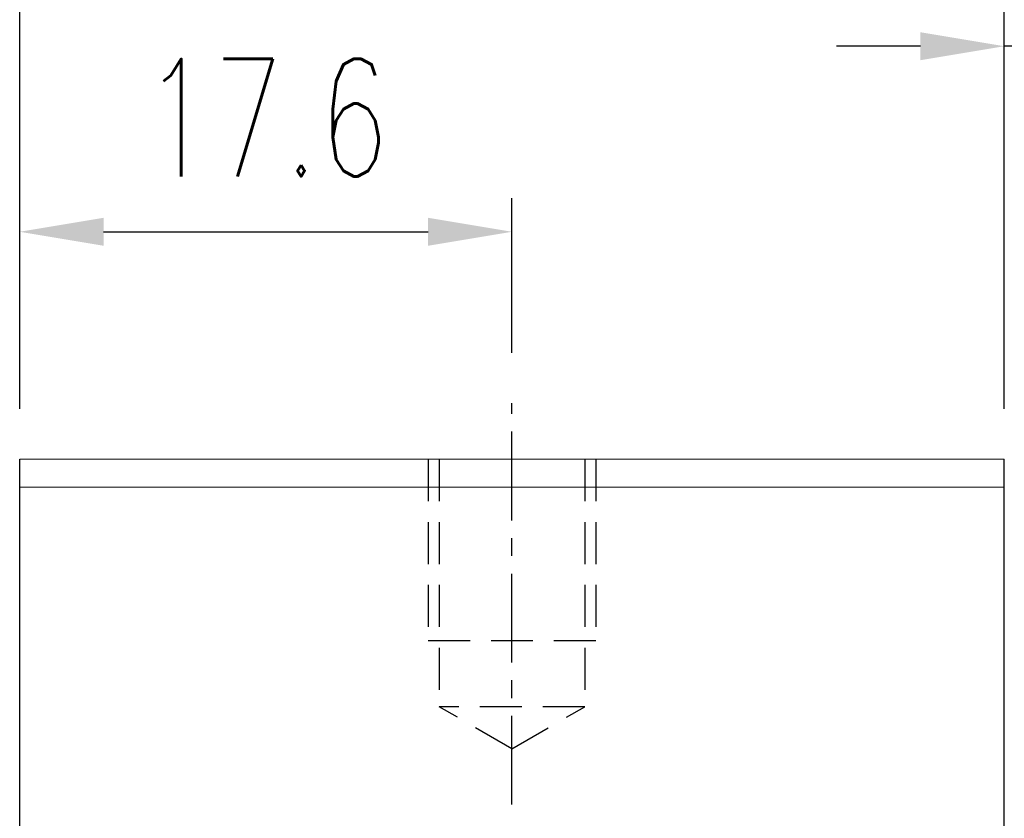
# Model space of a CAD drawing. Header units: millimetres. Extents: x 340 to 654, y 334 to 449.
# Tile 48 of 50: x 552 to 587, y 373 to 401. Entities that reach past the tile are written whole.
import ezdxf

# ---------------------------------------------------------------- set-up
doc = ezdxf.new("R2010")
doc.units = ezdxf.units.MM
doc.header["$PDSIZE"] = -1
doc.linetypes.add('CENTER', pattern=[10.16, 6.35, -1.27, 1.27, -1.27])
doc.linetypes.add('DASHED', pattern=[0.75, 0.5, -0.25])
for name, color, linetype in [('2', 7, 'Continuous'), ('CL', 1, 'CENTER'), ('DIM', 4, 'Continuous'), ('HID', 2, 'DASHED'), ('OUT', 3, 'Continuous')]:
    doc.layers.add(name, color=color, linetype=linetype)
doc.styles.add('DIM-7', font='SIMPLEX.shx', dxfattribs={"width": 0.7, "bigfont": 'chineset.shx'})
doc.dimstyles.new('CNS', dxfattribs={"dimtxt": 3.5, "dimasz": 2.5, "dimexe": 1, "dimexo": 1.5, "dimgap": 0.09, "dimtad": 0, "dimdsep": 46, "dimtxsty": 'DIM-7', "dimcen": 0.09, "dimclrd": 1, "dimclre": 1, "dimclrt": 4, "dimadec": 0, "dimazin": 0, "dimtfac": 1, "dimtix": 1, "dimtmove": 2, "dimatfit": 3, "dimfxl": 1, "dimtvp": 0.971429, "dimtolj": 1, "dimarcsym": 0})

# ---------------------------------------------------------------- blocks, each defined once
blk = doc.blocks.new('*D11')
at = {"layer": 'DEFPOINTS', "color": 0, "transparency": 16777216}
for p in [(552.244, 402.698), (552.244, 385.542), (587.444, 385.542)]:
    blk.add_point(p, dxfattribs=at)
at = {"layer": 'DIM', "color": 7, "lineweight": -2, "transparency": 16777216}
for p, q in [((552.244, 387.342), (552.244, 403.898)), ((587.444, 387.342), (587.444, 403.898)), ((584.444, 402.698), (555.244, 402.698))]:
    blk.add_line(p, q, dxfattribs=at)
at = {"layer": 'DIM', "color": 7, "transparency": 16777216}
for points in [[(555.244, 403.198), (555.244, 402.198), (552.244, 402.698)], [(584.444, 403.198), (584.444, 402.198), (587.444, 402.698)]]:
    blk.add_solid(points, dxfattribs=at)
at = {"layer": 'DIM', "color": 7, "transparency": 16777216, "insert": (569.844, 406.778), "char_height": 4.2, "attachment_point": 5, "style": 'DIM-7'}
blk.add_mtext('\\A1;35.2', dxfattribs=at)
blk = doc.blocks.new('*D12')
at = {"layer": 'DEFPOINTS', "color": 0, "transparency": 16777216}
for p in [(587.444, 400.298), (587.444, 385.542), (593.445, 384.824)]:
    blk.add_point(p, dxfattribs=at)
at = {"layer": 'DIM', "color": 7, "lineweight": -2, "transparency": 16777216}
for p, q in [((587.444, 387.342), (587.444, 401.498)), ((593.445, 386.624), (593.445, 401.498)), ((584.444, 400.298), (581.444, 400.298)), ((593.445, 400.298), (587.444, 400.298)), ((596.445, 400.298), (599.445, 400.298))]:
    blk.add_line(p, q, dxfattribs=at)
at = {"layer": 'DIM', "color": 7, "transparency": 16777216}
for points in [[(584.444, 400.798), (584.444, 399.798), (587.444, 400.298)], [(596.445, 400.798), (596.445, 399.798), (593.445, 400.298)]]:
    blk.add_solid(points, dxfattribs=at)
at = {"layer": 'DIM', "color": 7, "transparency": 16777216, "insert": (590.444, 404.378), "char_height": 4.2, "attachment_point": 5, "style": 'DIM-7'}
blk.add_mtext('\\A1;6', dxfattribs=at)
blk = doc.blocks.new('*D13')
at = {"layer": 'DEFPOINTS', "color": 0, "transparency": 16777216}
for p in [(587.444, 385.542), (612.779, 385.542), (596.406, 382.042)]:
    blk.add_point(p, dxfattribs=at)
at = {"layer": 'DIM', "color": 7, "lineweight": -2, "transparency": 16777216}
for p, q in [((612.779, 388.542), (612.779, 397.918)), ((589.244, 385.542), (613.979, 385.542)), ((612.779, 382.042), (612.779, 385.542)), ((598.206, 382.042), (613.979, 382.042)), ((612.779, 379.042), (612.779, 376.042))]:
    blk.add_line(p, q, dxfattribs=at)
at = {"layer": 'DIM', "color": 7, "transparency": 16777216}
for points in [[(612.279, 388.542), (613.279, 388.542), (612.779, 385.542)], [(612.279, 379.042), (613.279, 379.042), (612.779, 382.042)]]:
    blk.add_solid(points, dxfattribs=at)
at = {"layer": 'DIM', "color": 7, "transparency": 16777216, "insert": (608.699, 394.73), "char_height": 4.2, "attachment_point": 5, "rotation": 90, "style": 'DIM-7'}
blk.add_mtext('\\A1;3.5', dxfattribs=at)
blk = doc.blocks.new('*D18')
at = {"layer": 'DEFPOINTS', "color": 0, "transparency": 16777216}
for p in [(595.744, 411.582), (543.944, 385.042), (595.744, 385.042)]:
    blk.add_point(p, dxfattribs=at)
at = {"layer": 'DIM', "color": 7, "lineweight": -2, "transparency": 16777216}
for p, q in [((543.944, 386.842), (543.944, 412.782)), ((595.744, 386.842), (595.744, 412.782)), ((546.944, 411.582), (592.744, 411.582))]:
    blk.add_line(p, q, dxfattribs=at)
at = {"layer": 'DIM', "color": 7, "transparency": 16777216}
for points in [[(546.944, 412.082), (546.944, 411.082), (543.944, 411.582)], [(592.744, 412.082), (592.744, 411.082), (595.744, 411.582)]]:
    blk.add_solid(points, dxfattribs=at)
at = {"layer": 'DIM', "color": 7, "transparency": 16777216, "insert": (569.844, 415.662), "char_height": 4.2, "attachment_point": 5, "style": 'DIM-7'}
blk.add_mtext('\\A1;51.8', dxfattribs=at)
blk = doc.blocks.new('*D71')
at = {"layer": 'DEFPOINTS', "color": 0, "transparency": 16777216}
for p in [(598.444, 420.145), (541.244, 385.042), (598.444, 385.042)]:
    blk.add_point(p, dxfattribs=at)
at = {"layer": 'DIM', "color": 7, "lineweight": -2, "transparency": 16777216}
for p, q in [((541.244, 386.842), (541.244, 421.345)), ((598.444, 386.842), (598.444, 421.345)), ((544.244, 420.145), (595.444, 420.145))]:
    blk.add_line(p, q, dxfattribs=at)
at = {"layer": 'DIM', "color": 7, "transparency": 16777216}
for points in [[(544.244, 420.645), (544.244, 419.645), (541.244, 420.145)], [(595.444, 420.645), (595.444, 419.645), (598.444, 420.145)]]:
    blk.add_solid(points, dxfattribs=at)
at = {"layer": 'DIM', "color": 7, "transparency": 16777216, "insert": (569.844, 424.225), "char_height": 4.2, "attachment_point": 5, "style": 'DIM-7'}
blk.add_mtext('\\A1;57.2', dxfattribs=at)
blk = doc.blocks.new('*D72')
at = {"layer": 'DEFPOINTS', "color": 0, "transparency": 16777216}
for p in [(552.244, 385.542), (519.992, 381.042), (527.244, 381.042)]:
    blk.add_point(p, dxfattribs=at)
at = {"layer": 'DIM', "color": 7, "lineweight": -2, "transparency": 16777216}
for p, q in [((519.992, 388.542), (519.992, 391.542)), ((550.444, 385.542), (518.792, 385.542)), ((519.992, 385.542), (519.992, 381.042)), ((525.444, 381.042), (518.792, 381.042)), ((519.992, 378.042), (519.992, 375.042))]:
    blk.add_line(p, q, dxfattribs=at)
at = {"layer": 'DIM', "color": 7, "transparency": 16777216}
for points in [[(519.492, 388.542), (520.492, 388.542), (519.992, 385.542)], [(519.492, 378.042), (520.492, 378.042), (519.992, 381.042)]]:
    blk.add_solid(points, dxfattribs=at)
at = {"layer": 'DIM', "color": 7, "transparency": 16777216, "insert": (515.912, 383.292), "char_height": 4.2, "attachment_point": 5, "rotation": 90, "style": 'DIM-7'}
blk.add_mtext('\\A1;4.5', dxfattribs=at)
blk = doc.blocks.new('*D114')
at = {"layer": 'DEFPOINTS', "color": 0, "transparency": 16777216}
for p in [(569.844, 393.666), (569.844, 387.542), (552.244, 385.542)]:
    blk.add_point(p, dxfattribs=at)
at = {"layer": 'DIM', "color": 7, "lineweight": -2, "transparency": 16777216}
for p, q in [((552.244, 387.342), (552.244, 394.866)), ((569.844, 389.342), (569.844, 394.866)), ((555.244, 393.666), (566.844, 393.666))]:
    blk.add_line(p, q, dxfattribs=at)
at = {"layer": 'DIM', "color": 7, "transparency": 16777216}
for points in [[(555.244, 394.166), (555.244, 393.166), (552.244, 393.666)], [(566.844, 394.166), (566.844, 393.166), (569.844, 393.666)]]:
    blk.add_solid(points, dxfattribs=at)
at = {"layer": 'DIM', "color": 7, "transparency": 16777216, "insert": (561.044, 397.746), "char_height": 4.2, "attachment_point": 5, "style": 'DIM-7'}
blk.add_mtext('\\A1;17.6', dxfattribs=at)

msp = doc.modelspace()

# ---------------------------------------------------------------- linework, layer by layer
at = {"layer": '2', "color": 0, "linetype": 'Continuous'}
for p, q in [((552.244, 358.342), (552.244, 385.542)), ((587.444, 358.342), (587.444, 385.542))]:
    msp.add_line(p, q, dxfattribs=at)
at = {"layer": 'CL', "color": 0, "ltscale": 0.5}
msp.add_line((569.844, 373.191), (569.844, 387.542), dxfattribs=at)
at = {"layer": 'HID', "color": 0, "ltscale": 3}
for p, q in [((566.844, 385.542), (566.844, 379.042)), ((567.244, 385.542), (567.244, 376.692)), ((572.444, 385.542), (572.444, 376.692)), ((572.844, 385.542), (572.844, 379.042)), ((572.844, 379.042), (566.844, 379.042)), ((572.444, 376.692), (567.244, 376.692)), ((569.844, 375.191), (567.244, 376.692)), ((569.844, 375.19), (572.444, 376.692))]:
    msp.add_line(p, q, dxfattribs=at)
at = {"layer": 'OUT', "color": 0, "linetype": 'Continuous', "lineweight": 15}
for p, q in [((587.444, 385.542), (552.244, 385.542)), ((552.244, 384.542), (587.444, 384.542))]:
    msp.add_line(p, q, dxfattribs=at)

# ---------------------------------------------------------------- dimensions: what is measured, and where the dimension line sits
at = {"layer": 'DIM', "color": 0}
for base, p1, p2, angle, picture, middle in [((598.444, 420.145), (541.244, 385.042), (598.444, 385.042), 180, '*D71', (569.844, 424.225)), ((569.844, 393.666), (552.244, 385.542), (569.844, 387.542), 180, '*D114', (561.044, 397.746)), ((519.992, 381.042), (552.244, 385.542), (527.244, 381.042), 90, '*D72', (515.912, 383.292))]:
    dim = msp.add_linear_dim(base=base, p1=p1, p2=p2, angle=angle, dimstyle='CNS', override={"dimscale": 1.2, "dimclrd": 7, "dimclre": 7, "dimclrt": 7}, dxfattribs=at)
    dim.commit()
    dim.dimension.update_dxf_attribs({"geometry": picture, "text_midpoint": middle})
for base, p1, p2, picture, middle in [((595.744, 411.582), (543.944, 385.042), (595.744, 385.042), '*D18', (569.844, 415.662)), ((552.244, 402.698), (587.444, 385.542), (552.244, 385.542), '*D11', (569.844, 406.778)), ((587.444, 400.298), (593.445, 384.824), (587.444, 385.542), '*D12', (590.444, 404.378))]:
    dim = msp.add_linear_dim(base=base, p1=p1, p2=p2, dimstyle='CNS', override={"dimscale": 1.2, "dimclrd": 7, "dimclre": 7, "dimclrt": 7}, dxfattribs=at)
    dim.commit()
    dim.dimension.update_dxf_attribs({"geometry": picture, "text_midpoint": middle})
dim = msp.add_linear_dim(base=(612.779, 385.542), p1=(596.406, 382.042), p2=(587.444, 385.542), angle=90, dimstyle='CNS', override={"dimscale": 1.2, "dimclrd": 7, "dimclre": 7, "dimclrt": 7, "dimtmove": 0}, dxfattribs=at)
dim.commit()
dim.dimension.update_dxf_attribs({"geometry": '*D13', "text_midpoint": (612.779, 394.73), "dimtype": 160})

doc.saveas('drawing.dxf')
